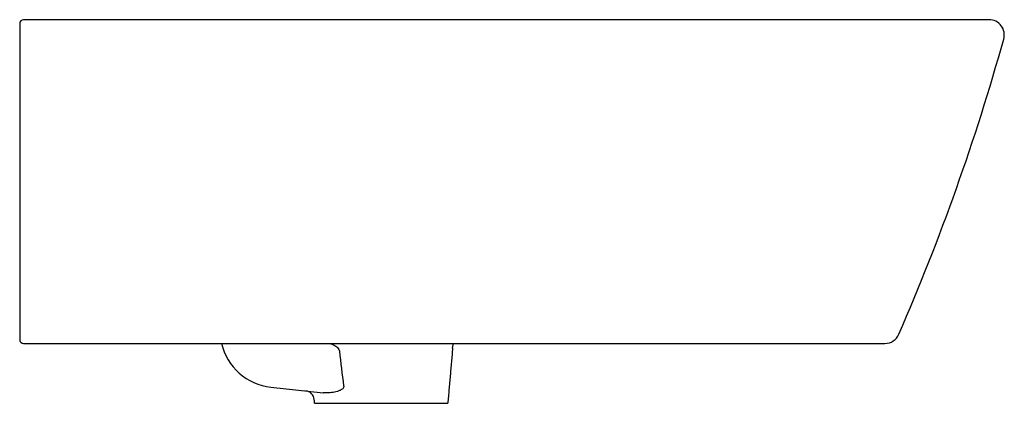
# Model space of a CAD drawing. Header units: millimetres. Extents: x 4821.691 to 4822.208, y 2698.063 to 2698.265.
import ezdxf

# ---------------------------------------------------------------- set-up
doc = ezdxf.new("R2010")
doc.units = ezdxf.units.MM
doc.layers.add('SANINDUSA', color=3, linetype='Continuous')

msp = doc.modelspace()

# ---------------------------------------------------------------- linework, layer by layer
at = {"layer": 'SANINDUSA'}
for p, q in [((4821.822788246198, 2698.071765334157), (4821.85020337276, 2698.06881015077)), ((4821.845741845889, 2698.063272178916), (4821.915741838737, 2698.063272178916))]:
    msp.add_line(p, q, dxfattribs=at)
at = {"layer": 'SANINDUSA', "flags": 128}
msp.add_lwpolyline([(4821.918274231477, 2698.092217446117), (4821.918598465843, 2698.094013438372), (4821.918831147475, 2698.094744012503)], dxfattribs=at)
at = {"layer": 'SANINDUSA'}
for centre, radius, start, end in [((4821.692741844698, 2698.26270217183), 0.002000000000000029, 90, 180), ((4822.200243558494, 2698.256702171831), 0.00800000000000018, 344.1849651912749, 90), ((4821.052546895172, 2698.577888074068), 1.199791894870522, 336.5013862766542, 344.3667892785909), ((4822.145509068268, 2698.102702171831), 0.008000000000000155, 270, 336.6087671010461), ((4821.692741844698, 2698.09670217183), 0.002000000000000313, 180, 270), ((4821.826003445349, 2698.101592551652), 0.03000000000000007, 193.2944263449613, 263.8476102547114), ((4821.840587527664, 2698.064817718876), 0.005000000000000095, 4.781760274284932, 83.8476102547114)]:
    msp.add_arc(centre, radius, start, end, dxfattribs=at)
for points, knots in [([(4822.200243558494, 2698.26470217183), (4822.127808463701, 2698.26470217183), (4822.121941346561, 2698.26470217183), (4822.082340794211, 2698.26470217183), (4822.011940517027, 2698.26470217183), (4821.871807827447, 2698.26470217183), (4821.765408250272, 2698.26470217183), (4821.692741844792, 2698.26470217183)], [0, 0, 0, 0, 0.02009221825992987, 0.04018771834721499, 0.2712366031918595, 0.5022854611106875, 0.9999999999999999, 0.9999999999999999, 0.9999999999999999, 0.9999999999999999]), ([(4821.690741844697, 2698.26270217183), (4821.690741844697, 2698.26270217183), (4821.690741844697, 2698.26265472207), (4821.690741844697, 2698.262468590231), (4821.690741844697, 2698.262327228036), (4821.690741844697, 2698.261962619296), (4821.690741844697, 2698.261739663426), (4821.690741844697, 2698.261342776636), (4821.690741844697, 2698.26120053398), (4821.690741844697, 2698.2609018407), (4821.690741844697, 2698.260587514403), (4821.690741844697, 2698.260242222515), (4821.690741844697, 2698.259881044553), (4821.690741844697, 2698.259692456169), (4821.690741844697, 2698.259116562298), (4821.690741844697, 2698.258714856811), (4821.690741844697, 2698.258085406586), (4821.690741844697, 2698.25787034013), (4821.690741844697, 2698.257441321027), (4821.690741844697, 2698.257226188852), (4821.690741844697, 2698.256578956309), (4821.690741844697, 2698.25614223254), (4821.690741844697, 2698.255709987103)], [0, 0, 0, 0, 0.1250000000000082, 0.1250000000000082, 0.2500000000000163, 0.2500000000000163, 0.3750000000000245, 0.3750000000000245, 0.4375000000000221, 0.4375000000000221, 0.5000000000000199, 0.5625000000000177, 0.5625000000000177, 0.6250000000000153, 0.6250000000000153, 0.7500000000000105, 0.7500000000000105, 0.8125000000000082, 0.8125000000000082, 0.8750000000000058, 0.8750000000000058, 1, 1, 1, 1]), ([(4821.690741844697, 2698.255709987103), (4821.690741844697, 2698.242625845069), (4821.690741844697, 2698.229582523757), (4821.690741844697, 2698.203577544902), (4821.690741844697, 2698.190618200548), (4821.690741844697, 2698.164803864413), (4821.690741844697, 2698.15194450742), (4821.690741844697, 2698.126350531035), (4821.690741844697, 2698.113612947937), (4821.690741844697, 2698.100934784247)], [0, 0, 0, 0, 0.2500000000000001, 0.2500000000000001, 0.5000000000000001, 0.5000000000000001, 0.7500000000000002, 0.7500000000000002, 1, 1, 1, 1]), ([(4821.690741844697, 2698.100934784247), (4821.690741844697, 2698.100321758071), (4821.690741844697, 2698.099754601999), (4821.690741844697, 2698.09897202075), (4821.690741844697, 2698.098726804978), (4821.690741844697, 2698.098275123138), (4821.690741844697, 2698.098067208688), (4821.690741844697, 2698.097688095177), (4821.690741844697, 2698.097518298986), (4821.690741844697, 2698.097227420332), (4821.690741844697, 2698.097104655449), (4821.690741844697, 2698.096905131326), (4821.690741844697, 2698.096828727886), (4821.690741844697, 2698.096727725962), (4821.690741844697, 2698.09670217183), (4821.690741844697, 2698.09670217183)], [0, 0, 0, 0, 0.25, 0.25, 0.375, 0.375, 0.5, 0.5, 0.625, 0.625, 0.75, 0.75, 0.875, 0.875, 1, 1, 1, 1]), ([(4821.853445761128, 2698.094702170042), (4821.853739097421, 2698.094637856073), (4821.854644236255, 2698.094439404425), (4821.856149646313, 2698.093785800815), (4821.857609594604, 2698.092814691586), (4821.858543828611, 2698.091672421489), (4821.858714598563, 2698.090954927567), (4821.858788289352, 2698.090645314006)], [0, 0, 0, 0, 0.127280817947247, 0.3927465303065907, 0.6901404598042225, 0.8662891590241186, 1, 1, 1, 1]), ([(4822.090736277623, 2698.094702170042), (4822.092844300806, 2698.094702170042), (4822.097064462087, 2698.094702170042), (4822.103334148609, 2698.094702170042), (4822.109464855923, 2698.094702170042), (4822.115337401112, 2698.094702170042), (4822.120898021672, 2698.094702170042), (4822.125948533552, 2698.094702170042), (4822.130431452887, 2698.094702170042), (4822.134343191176, 2698.094702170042), (4822.137737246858, 2698.094702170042), (4822.140547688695, 2698.094702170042), (4822.142756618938, 2698.094702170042), (4822.144323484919, 2698.094702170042), (4822.14522361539, 2698.094702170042), (4822.145322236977, 2698.094702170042), (4822.145509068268, 2698.09470217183)], [0, 0, 0, 0, 0.07379216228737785, 0.1477283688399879, 0.2213494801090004, 0.295453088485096, 0.3698262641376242, 0.4439319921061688, 0.513512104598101, 0.5833123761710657, 0.6528936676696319, 0.722759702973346, 0.7928485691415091, 0.8627153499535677, 0.9313351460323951, 1, 1, 1, 1]), ([(4821.86097899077, 2698.07248427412), (4821.861026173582, 2698.072347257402), (4821.861055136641, 2698.072207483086), (4821.861065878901, 2698.071920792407), (4821.861046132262, 2698.071776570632), (4821.860920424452, 2698.071372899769), (4821.860753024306, 2698.071142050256), (4821.860366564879, 2698.070753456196), (4821.860150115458, 2698.070594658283), (4821.859696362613, 2698.070310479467), (4821.859457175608, 2698.070185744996), (4821.85872962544, 2698.069849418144), (4821.858231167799, 2698.069673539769), (4821.857224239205, 2698.069372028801), (4821.856713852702, 2698.069247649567), (4821.855186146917, 2698.068936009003), (4821.854172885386, 2698.068808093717), (4821.852667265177, 2698.068721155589), (4821.852166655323, 2698.068710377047), (4821.851176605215, 2698.068728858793), (4821.850687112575, 2698.068758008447), (4821.850203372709, 2698.06881015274)], [0, 0, 0, 0, 0.03125000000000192, 0.03125000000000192, 0.06250000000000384, 0.06250000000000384, 0.1250000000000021, 0.1250000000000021, 0.1875000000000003, 0.1875000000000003, 0.2499999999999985, 0.2499999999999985, 0.3749999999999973, 0.3749999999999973, 0.4999999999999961, 0.4999999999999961, 0.7500000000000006, 0.7500000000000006, 0.8750000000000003, 0.8750000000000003, 1, 1, 1, 1])]:
    msp.add_open_spline(points, degree=3, knots=knots, dxfattribs=at)
for points, degree in [([(4821.692741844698, 2698.09470217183), (4821.825406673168, 2698.09470217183), (4821.958071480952, 2698.09470217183), (4822.090736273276, 2698.09470217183)], 3), ([(4821.858788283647, 2698.090645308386), (4821.859498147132, 2698.084589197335), (4821.860226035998, 2698.078535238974), (4821.86097899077, 2698.07248427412)], 3), ([(4821.918274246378, 2698.092217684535), (4821.915741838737, 2698.063272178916)], 1), ([(4821.845741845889, 2698.063272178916), (4821.845570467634, 2698.065231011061)], 1)]:
    msp.add_open_spline(points, degree=degree, dxfattribs=at)

doc.saveas('drawing.dxf')
